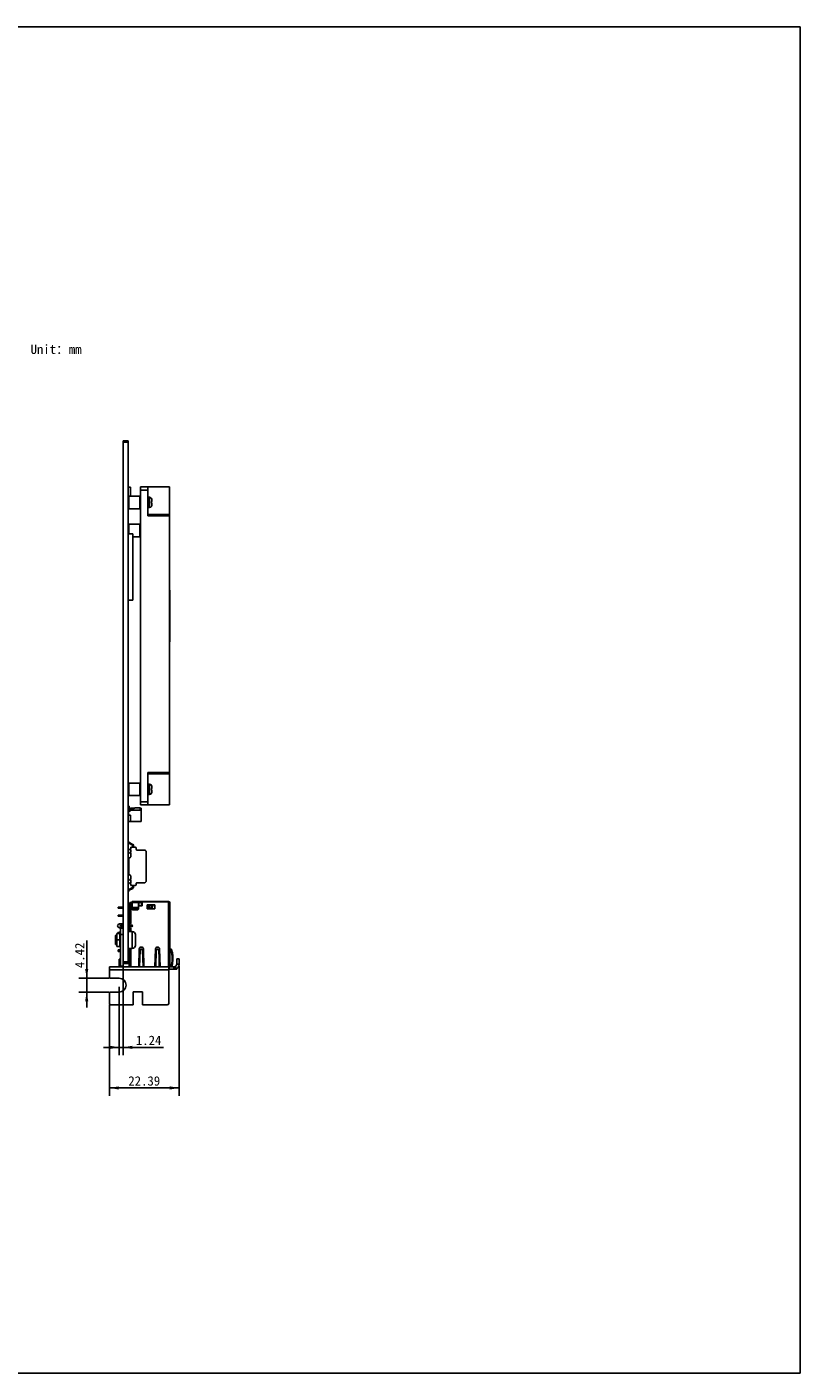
# Model space of a CAD drawing. Header units: millimetres. Extents: x 0 to 559, y 0 to 432.
# Tile 18 of 18: x 311 to 559, y 0 to 432. Entities that reach past the tile are written whole.
import ezdxf
from ezdxf.enums import TextEntityAlignment as Align

# ---------------------------------------------------------------- set-up
doc = ezdxf.new("R2010")
doc.units = ezdxf.units.MM
doc.header["$LTSCALE"] = 30.734
doc.layers.get('0').update_dxf_attribs({"linetype": 'CONTINUOUS'})
for name, color, linetype in [('00_COMPONENTS', 7, 'CONTINUOUS'), ('50_ALL_DETAILS', 7, 'CONTINUOUS'), ('51__DRAFT_DIMS', 7, 'CONTINUOUS')]:
    doc.layers.add(name, color=color, linetype=linetype)
doc.styles.get("Standard").update_dxf_attribs({"font": 'simfang.ttf'})
doc.dimstyles.new('DIMSTYLE_3', dxfattribs={"dimtxt": 3, "dimasz": 3, "dimexe": 2.5, "dimexo": 0.5, "dimgap": 0.75, "dimtad": 1, "dimdsep": 46, "dimtxsty": 'STANDARD', "dimblk": '_FILLED', "dimblk1": '_FILLED', "dimblk2": '_FILLED', "dimcen": 0.09, "dimclrt": 3, "dimazin": 2, "dimtp": 0.1, "dimtm": 0.1, "dimtfac": 1, "dimtofl": 0, "dimtmove": 0, "dimatfit": 3, "dimldrblk": '_FILLED', "dimfxl": 1, "dimtolj": 1, "dimarcsym": 0})
doc.dimstyles.new('DIMSTYLE_4', dxfattribs={"dimtxt": 3, "dimasz": 3, "dimexe": 2.5, "dimexo": 0.5, "dimgap": 0.75, "dimtad": 1, "dimdsep": 46, "dimtxsty": 'STANDARD', "dimblk": '_FILLED', "dimblk1": '_FILLED', "dimblk2": '_FILLED', "dimcen": 0.09, "dimclrt": 3, "dimazin": 2, "dimtp": 0.2, "dimtm": 0.2, "dimtfac": 1, "dimtofl": 0, "dimtmove": 0, "dimatfit": 3, "dimldrblk": '_FILLED', "dimfxl": 1, "dimtolj": 1, "dimarcsym": 0})

# ---------------------------------------------------------------- blocks, each defined once
blk = doc.blocks.new('_FILLED')
at = {"color": 0, "linetype": 'ByBlock'}
blk.add_solid([(0, 0), (-1, 0.17), (-1, -0.17)], dxfattribs=at)
blk = doc.blocks.new('*D7')
at = {"layer": '51__DRAFT_DIMS', "color": 4}
for p, q in [((330.06, 126.65), (330.06, 138.72)), ((330.06, 138.72), (330.06, 124.44)), ((337.12, 126.65), (327.56, 126.65)), ((337.12, 122.23), (327.56, 122.23)), ((330.06, 117.23), (330.06, 124.44)), ((330.06, 122.23), (330.06, 117.23))]:
    blk.add_line(p, q, dxfattribs=at)
at = {"layer": '51__DRAFT_DIMS', "color": 4, "xscale": 3, "yscale": 3, "zscale": 3}
for p, rotation in [((330.06, 126.65), 270), ((330.06, 122.23), 90)]:
    blk.add_blockref('_FILLED', p, dxfattribs=dict(at, rotation=rotation))
at = {"layer": '51__DRAFT_DIMS', "color": 3}
blk.add_text('4.42', height=3, rotation=90, dxfattribs=at).set_placement((329.31, 129.91))
blk = doc.blocks.new('*D8')
at = {"layer": '51__DRAFT_DIMS', "color": 4}
for p, q in [((341.73, 130.02), (341.73, 101.98)), ((340.49, 123.94), (340.49, 101.98)), ((340.49, 104.48), (335.49, 104.48)), ((335.49, 104.48), (341.11, 104.48)), ((354.65, 104.48), (341.11, 104.48)), ((341.73, 104.48), (354.65, 104.48))]:
    blk.add_line(p, q, dxfattribs=at)
at = {"layer": '51__DRAFT_DIMS', "color": 4, "xscale": 3, "yscale": 3, "zscale": 3}
blk.add_blockref('_FILLED', (340.49, 104.48), dxfattribs=at)
at = {"layer": '51__DRAFT_DIMS', "color": 4, "xscale": 3, "yscale": 3, "zscale": 3, "rotation": 180}
blk.add_blockref('_FILLED', (341.73, 104.48), dxfattribs=at)
at = {"layer": '51__DRAFT_DIMS', "color": 3}
blk.add_text('1.24', height=3, dxfattribs=at).set_placement((345.84, 105.23))
blk = doc.blocks.new('*D9')
at = {"layer": '51__DRAFT_DIMS', "color": 4}
for p, q in [((359.71, 130.62), (359.71, 88.96)), ((337.32, 118.09), (337.32, 88.96)), ((337.32, 91.46), (348.52, 91.46)), ((359.71, 91.46), (348.52, 91.46))]:
    blk.add_line(p, q, dxfattribs=at)
at = {"layer": '51__DRAFT_DIMS', "color": 4, "xscale": 3, "yscale": 3, "zscale": 3, "rotation": 180}
blk.add_blockref('_FILLED', (337.32, 91.46), dxfattribs=at)
at = {"layer": '51__DRAFT_DIMS', "color": 4, "xscale": 3, "yscale": 3, "zscale": 3}
blk.add_blockref('_FILLED', (359.71, 91.46), dxfattribs=at)
at = {"layer": '51__DRAFT_DIMS', "color": 3}
blk.add_text('22.39', height=3, dxfattribs=at).set_placement((348.52, 92.21), align=Align.CENTER)

msp = doc.modelspace()

# ---------------------------------------------------------------- linework, layer by layer
at = {"color": 7}
for p, q in [((0, 431.8), (558.8, 431.8)), ((558.8, 0), (558.8, 431.8)), ((0, 0), (558.8, 0))]:
    msp.add_line(p, q, dxfattribs=at)
at = {"layer": '00_COMPONENTS', "color": 7}
for p, q in [((341.732, 131.419), (341.732, 299.069)), ((343.332, 299.069), (341.732, 299.069)), ((343.332, 299.069), (343.332, 131.419)), ((343.332, 284.127), (344.082, 284.127)), ((343.532, 281.259), (343.332, 281.059)), ((343.532, 281.259), (343.532, 277.259)), ((343.532, 281.259), (347.132, 281.259)), ((344.082, 284.127), (344.082, 281.259)), ((347.132, 281.259), (347.132, 277.259)), ((347.332, 281.059), (347.132, 281.259)), ((347.332, 182.259), (347.332, 284.259)), ((347.332, 284.259), (356.632, 284.259)), ((349.632, 274.959), (349.632, 284.259)), ((349.832, 280.909), (350.232, 280.909)), ((356.632, 182.259), (356.632, 284.259)), ((343.532, 277.259), (343.332, 277.459)), ((343.532, 277.259), (347.132, 277.259)), ((347.332, 277.459), (347.132, 277.259)), ((349.832, 277.609), (350.232, 277.609)), ((350.86, 280.488), (350.87, 280.497)), ((350.86, 279.529), (350.932, 279.529)), ((350.932, 278.989), (350.86, 278.989)), ((350.87, 278.021), (350.86, 278.031)), ((350.932, 280.17), (350.932, 279.529)), ((350.932, 278.989), (350.932, 278.349)), ((343.532, 272.259), (343.332, 272.059)), ((343.532, 272.259), (343.532, 269.208)), ((343.532, 272.259), (347.132, 272.259)), ((347.132, 272.259), (347.132, 268.259)), ((347.332, 272.059), (347.132, 272.259)), ((356.632, 275.359), (349.632, 275.359)), ((343.332, 269.208), (344.856, 269.208)), ((344.856, 269.208), (344.856, 247.954)), ((344.856, 268.259), (347.132, 268.259)), ((347.332, 268.459), (347.132, 268.259)), ((356.732, 234.76), (356.732, 250.959)), ((343.332, 247.954), (344.856, 247.954)), ((349.632, 182.259), (349.632, 192.659)), ((349.632, 192.259), (356.632, 192.259)), ((343.532, 189.259), (343.332, 189.059)), ((343.532, 189.259), (347.132, 189.259)), ((343.532, 189.259), (343.532, 185.259)), ((347.332, 189.059), (347.132, 189.259)), ((347.132, 189.259), (347.132, 185.259)), ((349.832, 188.909), (350.232, 188.909)), ((350.86, 188.488), (350.87, 188.497)), ((350.86, 187.529), (350.932, 187.529)), ((350.932, 186.989), (350.86, 186.989)), ((350.87, 186.021), (350.86, 186.031)), ((350.932, 188.17), (350.932, 187.529)), ((350.932, 186.989), (350.932, 186.349)), ((343.532, 185.259), (343.332, 185.459)), ((343.632, 181.883), (343.432, 181.883)), ((343.532, 185.259), (347.132, 185.259)), ((343.632, 181.365), (343.632, 181.883)), ((347.332, 185.459), (347.132, 185.259)), ((347.332, 182.259), (356.632, 182.259)), ((349.832, 185.609), (350.232, 185.609)), ((343.352, 178.767), (343.352, 177.098)), ((343.39, 181.05), (343.543, 180.897)), ((343.952, 180.283), (343.452, 180.283)), ((343.452, 178.897), (343.452, 180.283)), ((343.452, 178.913), (344.102, 178.913)), ((343.602, 180.756), (343.602, 180.603)), ((343.622, 180.348), (343.622, 180.283)), ((343.843, 181.071), (343.69, 181.224)), ((343.902, 180.848), (343.902, 180.93)), ((344.102, 180.983), (343.952, 180.983)), ((343.952, 180.983), (343.952, 180.283)), ((343.952, 180.933), (344.102, 180.883)), ((347.272, 180.533), (343.952, 180.533)), ((344.052, 180.583), (344.052, 180.533)), ((344.102, 181.183), (345.352, 181.183)), ((344.102, 181.183), (344.102, 180.983)), ((344.102, 180.883), (344.352, 180.883)), ((344.102, 180.748), (344.102, 180.883)), ((344.102, 178.913), (344.102, 176.933)), ((344.969, 180.883), (344.352, 180.883)), ((345.393, 181.224), (345.11, 180.941)), ((347.117, 181.283), (345.535, 181.283)), ((347.247, 181.183), (347.502, 181.183)), ((347.252, 180.533), (347.252, 181.148)), ((347.252, 180.883), (347.272, 180.883)), ((347.272, 181.183), (347.272, 180.533)), ((347.502, 181.183), (347.502, 176.933)), ((343.452, 176.933), (343.452, 176.967)), ((347.502, 176.933), (343.452, 176.933)), ((343.487, 176.963), (343.952, 176.963)), ((343.702, 176.933), (343.702, 176.963)), ((343.852, 176.933), (343.852, 176.963)), ((343.332, 170.562), (343.582, 170.562)), ((344.787, 169.36), (343.524, 169.924)), ((343.582, 170.221), (343.582, 170.562)), ((344.889, 169.588), (343.626, 170.152)), ((344.233, 168.657), (345.647, 168.657)), ((344.233, 168.006), (344.233, 168.657)), ((344.832, 168.657), (344.832, 169.292)), ((345.082, 168.657), (345.082, 169.292)), ((343.582, 165.017), (344.233, 165.571)), ((343.582, 160.058), (343.582, 165.017)), ((343.75, 168.006), (344.233, 168.006)), ((343.75, 167.806), (343.75, 168.006)), ((344.233, 167.806), (343.75, 167.806)), ((343.75, 166.935), (344.233, 166.935)), ((343.75, 166.735), (343.75, 166.935)), ((344.233, 166.735), (343.75, 166.735)), ((344.233, 166.935), (344.233, 167.806)), ((344.233, 165.571), (344.233, 166.735)), ((345.947, 168.357), (345.947, 167.975)), ((348.682, 167.775), (346.147, 167.775)), ((349.082, 157.699), (349.082, 167.375)), ((344.233, 159.503), (343.582, 160.058)), ((344.787, 155.715), (343.524, 155.151)), ((344.889, 155.486), (343.626, 154.923)), ((343.75, 158.34), (344.233, 158.34)), ((343.75, 158.14), (343.75, 158.34)), ((344.233, 158.14), (343.75, 158.14)), ((343.75, 157.268), (344.233, 157.268)), ((343.75, 157.068), (343.75, 157.268)), ((344.233, 157.068), (343.75, 157.068)), ((344.233, 158.34), (344.233, 159.503)), ((344.233, 157.268), (344.233, 158.14)), ((344.233, 156.417), (344.233, 157.068)), ((345.647, 156.417), (344.233, 156.417)), ((344.832, 156.417), (344.832, 155.783)), ((345.082, 156.417), (345.082, 155.783)), ((345.947, 157.099), (345.947, 156.717)), ((346.147, 157.299), (348.682, 157.299)), ((343.332, 154.512), (343.582, 154.512)), ((343.582, 154.854), (343.582, 154.512)), ((344.624, 151.299), (356.332, 151.299)), ((344.624, 148.848), (344.624, 151.299)), ((346.624, 148.848), (346.624, 151.299)), ((347.824, 149.892), (347.824, 151.299)), ((348.032, 151.209), (356.309, 151.209)), ((356.309, 150.849), (356.309, 151.209)), ((356.324, 151.299), (356.324, 150.849)), ((341.732, 149.474), (340.132, 149.474)), ((340.132, 149.474), (340.132, 149.124)), ((341.732, 149.124), (340.132, 149.124)), ((340.132, 146.934), (341.732, 146.934)), ((340.132, 146.584), (340.132, 146.934)), ((341.132, 149.474), (341.132, 149.124)), ((341.132, 146.584), (341.132, 146.934)), ((343.932, 149.474), (343.332, 149.474)), ((343.932, 149.124), (343.332, 149.124)), ((343.332, 146.934), (343.932, 146.934)), ((343.932, 150.924), (344.218, 150.924)), ((343.932, 150.919), (343.932, 150.924)), ((344.215, 150.919), (343.932, 150.919)), ((343.932, 144.064), (343.932, 150.919)), ((344.132, 150.924), (344.137, 150.919)), ((344.182, 144.359), (344.182, 150.809)), ((344.382, 151.009), (344.624, 151.009)), ((346.374, 148.663), (344.874, 148.663)), ((344.874, 148.608), (346.374, 148.608)), ((346.624, 151.099), (347.824, 151.099)), ((346.624, 150.924), (347.824, 150.924)), ((346.624, 150.919), (347.824, 150.919)), ((346.732, 149.919), (346.732, 150.919)), ((346.732, 149.919), (347.632, 149.919)), ((346.762, 149.859), (347.732, 149.859)), ((347.632, 149.859), (347.632, 150.919)), ((347.824, 150.719), (347.632, 150.719)), ((347.882, 150.009), (347.882, 151.059)), ((351.882, 150.209), (349.482, 150.209)), ((349.482, 150.209), (349.482, 148.909)), ((349.482, 148.909), (351.882, 148.909)), ((349.973, 150.199), (349.973, 150.199)), ((349.973, 150.199), (350.002, 150.199)), ((350.002, 150.199), (350.012, 150.199)), ((350.012, 150.199), (350.063, 150.199)), ((350.063, 150.199), (350.13, 150.199)), ((350.13, 150.199), (350.176, 150.199)), ((350.176, 150.199), (350.834, 150.199)), ((350.834, 150.125), (350.214, 150.125)), ((350.834, 149.161), (350.214, 149.161)), ((350.834, 150.199), (350.921, 150.199)), ((350.921, 150.199), (350.986, 150.199)), ((351.036, 150.199), (351.049, 150.199)), ((351.049, 150.199), (351.076, 150.199)), ((351.075, 150.199), (351.076, 150.199)), ((351.882, 148.909), (351.882, 150.209)), ((356.309, 150.849), (356.682, 150.849)), ((356.324, 151.099), (356.332, 151.099)), ((356.482, 150.949), (356.482, 150.849)), ((356.682, 130.325), (356.682, 150.949)), ((341.732, 146.584), (340.132, 146.584)), ((341.732, 144.059), (340.582, 144.059)), ((340.582, 142.859), (341.732, 142.859)), ((341.732, 142.725), (340.932, 142.725)), ((340.932, 130.525), (340.932, 142.725)), ((341.082, 143.709), (341.732, 143.709)), ((341.732, 143.209), (341.082, 143.209)), ((343.932, 146.584), (343.332, 146.584)), ((343.932, 145.769), (343.332, 145.769)), ((343.882, 144.059), (343.332, 144.059)), ((343.332, 143.709), (344.482, 143.709)), ((344.482, 143.209), (343.332, 143.209)), ((343.332, 142.859), (343.882, 142.859)), ((343.932, 141.65), (343.932, 142.855)), ((344.182, 141.65), (344.182, 142.559)), ((339.432, 140.425), (339.332, 140.325)), ((339.332, 140.325), (339.332, 137.525)), ((339.432, 140.425), (339.732, 140.425)), ((339.432, 140.425), (339.432, 140.181)), ((339.432, 140.181), (339.432, 137.668)), ((339.732, 140.975), (340.732, 140.975)), ((339.732, 140.975), (339.732, 136.875)), ((340.932, 141.531), (340.012, 141.359)), ((340.012, 140.975), (340.012, 141.359)), ((343.332, 141.979), (343.341, 141.981)), ((343.332, 141.65), (344.662, 141.65)), ((343.333, 141.984), (343.341, 141.981)), ((343.335, 141.983), (343.333, 141.984)), ((343.341, 141.981), (343.335, 141.983)), ((345.662, 140.65), (345.662, 137.2)), ((339.432, 137.425), (339.332, 137.525)), ((339.432, 137.668), (339.432, 137.425)), ((339.432, 137.425), (339.732, 137.425)), ((339.732, 136.875), (340.732, 136.875)), ((340.132, 136.875), (340.132, 136.779)), ((340.901, 136.779), (340.132, 136.779)), ((340.932, 135.759), (340.132, 135.759)), ((340.132, 135.759), (340.132, 135.259)), ((340.132, 135.259), (340.932, 135.259)), ((343.332, 136.2), (344.662, 136.2)), ((343.932, 135.759), (343.332, 135.759)), ((343.332, 135.259), (343.932, 135.259)), ((343.932, 134.969), (343.332, 134.969)), ((343.932, 130.325), (343.932, 136.2)), ((344.182, 130.325), (344.182, 136.2)), ((346.757, 130.325), (346.932, 136.029)), ((347.02, 130.325), (347.182, 135.614)), ((347.982, 135.614), (348.062, 133.004)), ((348.232, 136.029), (348.406, 130.325)), ((351.957, 130.325), (352.132, 136.029)), ((352.22, 130.325), (352.382, 135.614)), ((353.182, 135.614), (353.262, 133.004)), ((353.432, 136.029), (353.606, 130.325)), ((357.034, 135.931), (357.226, 135.989)), ((357.034, 135.931), (357.056, 135.861)), ((357.056, 135.861), (357.247, 135.919)), ((357.335, 135.614), (357.142, 135.561)), ((357.226, 135.989), (357.247, 135.919)), ((337.322, 130.325), (358.129, 130.325)), ((337.322, 126.955), (337.322, 130.325)), ((340.932, 132.765), (340.492, 132.765)), ((340.492, 130.525), (340.492, 132.765)), ((343.332, 131.419), (341.732, 131.419)), ((341.732, 130.525), (341.732, 131.419)), ((343.332, 132.069), (343.482, 132.069)), ((343.682, 132.269), (343.482, 132.069)), ((343.682, 133.317), (343.882, 133.317)), ((343.682, 130.325), (343.682, 133.317)), ((343.882, 133.317), (343.882, 130.325)), ((343.932, 132.269), (343.882, 132.269)), ((348.062, 133.004), (348.144, 130.325)), ((353.262, 133.004), (353.344, 130.325)), ((356.372, 118.595), (356.372, 130.325)), ((358.129, 129.525), (358.129, 130.325)), ((358.704, 129.638), (358.408, 130.381)), ((359.712, 132.825), (358.912, 132.825)), ((358.912, 131.125), (358.912, 132.825)), ((358.912, 129.741), (358.912, 129.525)), ((359.712, 131.125), (359.712, 132.825)), ((337.622, 126.655), (340.492, 126.655)), ((358.129, 129.525), (356.372, 129.525)), ((358.249, 129.525), (358.912, 129.525)), ((337.322, 121.935), (337.322, 118.595)), ((337.622, 122.235), (340.492, 122.235)), ((344.942, 122.285), (347.992, 122.285)), ((344.942, 118.095), (344.942, 122.285)), ((347.992, 118.095), (347.992, 122.285)), ((337.822, 118.095), (344.942, 118.095)), ((347.992, 118.095), (355.872, 118.095))]:
    msp.add_line(p, q, dxfattribs=at)
at = {"layer": '00_COMPONENTS', "color": 4}
for p, q in [((343.332, 298.569), (341.732, 298.569)), ((347.332, 283.259), (349.632, 283.259)), ((349.832, 277.609), (349.832, 280.909)), ((350.232, 280.909), (350.232, 277.609)), ((356.632, 274.959), (349.632, 274.959)), ((349.632, 192.659), (356.632, 192.659)), ((349.832, 185.609), (349.832, 188.909)), ((350.232, 188.909), (350.232, 185.609)), ((347.332, 183.259), (349.632, 183.259)), ((346.624, 150.949), (344.624, 150.949)), ((346.624, 149.346), (344.624, 149.346)), ((344.624, 149.262), (346.624, 149.262)), ((344.874, 148.663), (344.874, 148.608)), ((346.374, 148.608), (346.374, 148.663)), ((347.882, 150.949), (347.824, 150.949)), ((350.214, 150.199), (350.214, 149.161)), ((350.834, 149.161), (350.834, 150.199)), ((356.324, 150.949), (356.309, 150.949)), ((356.332, 130.325), (356.332, 150.849)), ((341.082, 143.709), (341.082, 143.509)), ((341.732, 143.509), (341.082, 143.509)), ((341.082, 143.409), (341.732, 143.409)), ((341.082, 143.409), (341.082, 143.209)), ((344.482, 143.509), (343.332, 143.509)), ((343.332, 143.409), (344.482, 143.409)), ((344.482, 143.509), (344.482, 143.709)), ((344.482, 143.209), (344.482, 143.409)), ((339.332, 140.275), (339.732, 140.275)), ((340.932, 138.925), (339.732, 138.925)), ((340.732, 140.975), (340.732, 136.875)), ((341.732, 140.725), (340.932, 140.725)), ((344.662, 141.65), (344.662, 136.2)), ((339.332, 137.575), (339.732, 137.575)), ((347.351, 135.919), (347.812, 135.919)), ((352.551, 135.919), (353.012, 135.919)), ((340.932, 132.265), (340.492, 132.265)), ((340.492, 130.525), (341.732, 130.525)), ((343.332, 131.919), (341.732, 131.919)), ((343.882, 132.317), (343.682, 132.317)), ((356.518, 130.325), (356.518, 129.525)), ((357.983, 129.525), (357.983, 130.325)), ((358.467, 129.565), (358.467, 129.525)), ((359.712, 131.125), (358.912, 131.125)), ((356.372, 129.325), (337.322, 129.325))]:
    msp.add_line(p, q, dxfattribs=at)
at = {"layer": '00_COMPONENTS', "color": 7}
for centre, radius, start, end in [((349.832, 280.709), 0.2, 90, 180), ((350.232, 280.209), 0.7, 24.29519, 90), ((349.832, 277.809), 0.2, 180, 270), ((350.232, 278.309), 0.7, 270, 335.70481), ((347.059, 279.259), 3.811, 355.93725, 4.06275), ((356.132, 250.959), 0.6, 0, 33.48728), ((356.132, 234.759), 0.6, 326.51272, 360), ((349.832, 188.709), 0.2, 90, 180), ((349.832, 185.809), 0.2, 180, 270), ((350.232, 188.209), 0.7, 24.29519, 90), ((350.232, 186.309), 0.7, 270, 335.70481), ((347.059, 187.259), 3.811, 355.93725, 4.06275), ((343.432, 181.783), 0.1, 90, 180), ((343.832, 181.365), 0.2, 180, 225), ((343.532, 181.191), 0.2, 180, 225), ((343.487, 178.767), 0.135, 105.02611, 180), ((343.487, 177.098), 0.135, 180, 270), ((343.417, 179.028), 0.135, 285.02611, 301.54176), ((343.402, 180.756), 0.2, 0, 45), ((343.752, 180.603), 0.15, 180, 213.55731), ((343.502, 180.438), 0.15, 323.1301, 33.55731), ((343.702, 180.93), 0.2, 0, 45), ((344.037, 180.848), 0.135, 180, 230.92556), ((343.952, 177.113), 0.15, 269.99996, 0.00004), ((344.352, 180.583), 0.3, 90, 180), ((344.969, 181.083), 0.2, 270, 315), ((345.535, 181.083), 0.2, 90, 135), ((347.117, 181.148), 0.135, 359.99996, 90.00004), ((343.657, 170.221), 0.325, 180, 245.95028), ((343.657, 170.221), 0.075, 180, 245.95028), ((344.757, 169.292), 0.075, 0, 65.95028), ((344.757, 169.292), 0.325, 0, 65.95028), ((345.647, 168.357), 0.3, 0, 90), ((346.147, 167.975), 0.2, 180, 270), ((348.682, 167.375), 0.4, 0, 90), ((344.757, 155.783), 0.075, 294.04972, 360), ((344.757, 155.783), 0.325, 294.04972, 360), ((345.647, 156.717), 0.3, 270, 360), ((346.147, 157.099), 0.2, 90, 180), ((348.682, 157.699), 0.4, 270, 360), ((343.657, 154.854), 0.325, 114.04972, 180), ((343.657, 154.854), 0.075, 114.04972, 180), ((348.032, 151.059), 0.15, 90, 180), ((356.332, 150.949), 0.35, 0, 90), ((344.382, 150.809), 0.2, 90, 180), ((346.762, 150.009), 0.15, 203.63842, 270), ((347.732, 150.009), 0.15, 270, 360), ((349.806, 151.992), 1.801, 275.05192, 275.31859), ((351.011, 175.364), 25.165, 269.94334, 270.0572), ((351.243, 151.993), 1.801, 264.68141, 264.94805), ((356.332, 150.949), 0.15, 0, 90), ((340.582, 143.459), 0.6, 90, 270), ((341.082, 143.459), 0.25, 90, 270), ((343.882, 144.359), 0.3, 270, 360), ((343.882, 142.559), 0.3, 0, 90), ((344.482, 143.459), 0.25, 270, 90), ((340.732, 141.175), 0.2, 270, 360), ((344.13, 144.079), 2.241, 249.38316, 249.53152), ((344.662, 140.65), 1, 0, 90), ((340.732, 136.675), 0.2, 0, 90), ((344.662, 137.2), 1, 270, 360), ((347.582, 136.009), 0.65, 1.75035, 178.24965), ((352.782, 136.009), 0.65, 1.75035, 178.24965), ((347.681, 133.004), 9.8, 15.12654, 16.95), ((347.681, 133.004), 9.8, 344.1313, 15.12654), ((347.668, 133.002), 9.813, 12.15442, 15.1161), ((347.681, 133.004), 10, 15.12654, 16.95), ((347.656, 133.001), 9.826, 3.74555, 12.14927), ((347.681, 133.004), 10, 344.4561, 15.12654), ((347.668, 133.002), 10.014, 12.15443, 15.11611), ((347.664, 133.002), 10.018, 3.73777, 12.15284), ((341.492, 130.525), 1, 180, 191.5467), ((341.932, 130.525), 1, 180, 191.5467), ((341.932, 130.525), 0.2, 180, 270), ((347.668, 133.006), 9.813, 344.14164, 346.94857), ((347.675, 133.004), 9.807, 346.94867, 347.80185), ((347.682, 133.003), 9.799, 347.80187, 348.4255), ((347.657, 133.008), 9.824, 348.42741, 355.26281), ((347.668, 133.006), 10.014, 344.46604, 346.94919), ((347.675, 133.004), 10.006, 346.94928, 347.86303), ((347.708, 133.004), 9.773, 355.26013, 3.74649), ((347.683, 133.003), 9.999, 347.86307, 348.42553), ((347.652, 133.008), 10.029, 348.42899, 355.25862), ((347.709, 133.004), 9.972, 355.25738, 3.74237), ((358.112, 131.125), 0.8, 270, 360), ((358.112, 131.125), 1.6, 270.59203, 360), ((337.622, 126.955), 0.3, 180, 270), ((340.492, 124.445), 2.21, 270, 90), ((337.622, 121.935), 0.3, 90, 180), ((337.822, 118.595), 0.5, 180, 270), ((355.872, 118.595), 0.5, 270, 360)]:
    msp.add_arc(centre, radius, start, end, dxfattribs=at)
at = {"layer": '00_COMPONENTS', "color": 4}
for centre, start, end in [((341.082, 143.459), 90, 270), ((344.482, 143.459), 270, 90)]:
    msp.add_arc(centre, 0.05, start, end, dxfattribs=at)
at = {"layer": '00_COMPONENTS', "color": 7}
for points in [[(350.932, 280.17), (350.932, 280.279), (350.907, 280.39), (350.86, 280.488)], [(350.86, 278.031), (350.907, 278.129), (350.932, 278.24), (350.932, 278.349)], [(350.932, 188.17), (350.932, 188.279), (350.907, 188.39), (350.86, 188.488)], [(350.86, 186.031), (350.907, 186.129), (350.932, 186.24), (350.932, 186.349)]]:
    msp.add_open_spline(points, degree=3, dxfattribs=at)
for points, knots in [([(344.624, 148.903), (344.624, 148.872), (344.638, 148.808), (344.694, 148.729), (344.777, 148.675), (344.842, 148.663), (344.874, 148.663)], [0, 0, 0, 0, 0.2453522, 0.493449, 0.7453827, 1, 1, 1, 1]), ([(344.624, 148.848), (344.624, 148.817), (344.638, 148.753), (344.694, 148.673), (344.777, 148.62), (344.842, 148.608), (344.874, 148.608)], [0, 0, 0, 0, 0.2453522, 0.493449, 0.7453827, 1, 1, 1, 1]), ([(346.374, 148.663), (346.407, 148.663), (346.472, 148.675), (346.555, 148.729), (346.611, 148.808), (346.624, 148.872), (346.624, 148.903)], [0, 0, 0, 0, 0.2546173, 0.506551, 0.7546478, 1, 1, 1, 1]), ([(346.374, 148.608), (346.407, 148.608), (346.472, 148.62), (346.555, 148.673), (346.611, 148.753), (346.624, 148.817), (346.624, 148.848)], [0, 0, 0, 0, 0.2546173, 0.506551, 0.7546478, 1, 1, 1, 1]), ([(349.964, 150.199), (349.932, 150.196), (349.867, 150.192), (349.802, 150.189), (349.77, 150.188)], [0, 0, 0, 0, 0.499995, 1, 1, 1, 1]), ([(349.77, 150.188), (349.772, 150.186), (349.778, 150.181), (349.795, 150.172), (349.824, 150.162), (349.868, 150.151), (349.923, 150.142), (349.987, 150.135), (350.085, 150.127), (350.162, 150.125), (350.214, 150.125)], [0, 0, 0, 0, 0.0220306, 0.050021, 0.1250111, 0.2252664, 0.348821, 0.4925225, 0.6523134, 1, 1, 1, 1]), ([(350.214, 149.161), (350.202, 149.161), (350.177, 149.164), (350.13, 149.179), (350.078, 149.214), (350.027, 149.269), (349.984, 149.33), (349.948, 149.395), (349.906, 149.485), (349.865, 149.602), (349.827, 149.746), (349.8, 149.892), (349.78, 150.04), (349.772, 150.139), (349.77, 150.188)], [0, 0, 0, 0, 0.0312172, 0.0624462, 0.1247817, 0.18724, 0.2497417, 0.3122601, 0.3747848, 0.4998013, 0.62484, 0.7498889, 0.8749429, 1, 1, 1, 1]), ([(351.279, 150.188), (351.277, 150.186), (351.271, 150.181), (351.254, 150.172), (351.225, 150.162), (351.181, 150.151), (351.126, 150.142), (351.062, 150.135), (350.964, 150.127), (350.887, 150.125), (350.834, 150.125)], [0, 0, 0, 0, 0.0220301, 0.0500176, 0.1250009, 0.2252518, 0.3488055, 0.4925046, 0.6522998, 1, 1, 1, 1]), ([(350.834, 149.161), (350.847, 149.161), (350.872, 149.164), (350.919, 149.179), (350.971, 149.214), (351.022, 149.269), (351.065, 149.33), (351.101, 149.395), (351.143, 149.485), (351.184, 149.602), (351.221, 149.746), (351.249, 149.892), (351.268, 150.04), (351.276, 150.139), (351.279, 150.188)], [0, 0, 0, 0, 0.0312172, 0.0624463, 0.1247817, 0.18724, 0.2497417, 0.3122601, 0.3747848, 0.4998013, 0.6248401, 0.7498889, 0.8749429, 1, 1, 1, 1]), ([(351.279, 150.188), (351.247, 150.189), (351.182, 150.192), (351.117, 150.196), (351.084, 150.199)], [0, 0, 0, 0, 0.500005, 1, 1, 1, 1]), ([(343.932, 141.866), (343.865, 141.866), (343.738, 141.875), (343.541, 141.913), (343.415, 141.953), (343.346, 141.979)], [0, 0, 0, 0, 0.3353155, 0.6338527, 1, 1, 1, 1]), ([(347.182, 135.614), (347.186, 135.643), (347.2, 135.701), (347.236, 135.783), (347.287, 135.857), (347.329, 135.9), (347.351, 135.919)], [0, 0, 0, 0, 0.2488095, 0.4980029, 0.7482583, 1, 1, 1, 1]), ([(347.351, 135.919), (347.385, 135.942), (347.46, 135.977), (347.582, 135.995), (347.704, 135.977), (347.778, 135.942), (347.812, 135.919)], [0, 0, 0, 0, 0.2490698, 0.5, 0.7509302, 1, 1, 1, 1]), ([(347.812, 135.919), (347.834, 135.9), (347.876, 135.857), (347.927, 135.783), (347.963, 135.701), (347.977, 135.643), (347.982, 135.614)], [0, 0, 0, 0, 0.2517417, 0.5019971, 0.7511905, 1, 1, 1, 1]), ([(352.382, 135.614), (352.386, 135.643), (352.4, 135.701), (352.436, 135.783), (352.487, 135.857), (352.529, 135.9), (352.551, 135.919)], [0, 0, 0, 0, 0.2488095, 0.4980029, 0.7482583, 1, 1, 1, 1]), ([(352.551, 135.919), (352.585, 135.942), (352.66, 135.977), (352.782, 135.995), (352.904, 135.977), (352.978, 135.942), (353.012, 135.919)], [0, 0, 0, 0, 0.2490698, 0.5, 0.7509302, 1, 1, 1, 1]), ([(353.012, 135.919), (353.034, 135.9), (353.076, 135.857), (353.127, 135.783), (353.163, 135.701), (353.177, 135.643), (353.182, 135.614)], [0, 0, 0, 0, 0.2517417, 0.5019971, 0.7511905, 1, 1, 1, 1])]:
    msp.add_open_spline(points, degree=3, knots=knots, dxfattribs=at)

# ---------------------------------------------------------------- texts
at = {"layer": '50_ALL_DETAILS', "color": 3}
msp.add_text('Unit：mm', height=3, dxfattribs=at).set_placement((312.069, 326.888))

# ---------------------------------------------------------------- dimensions: what is measured, and where the dimension line sits
at = {"layer": '51__DRAFT_DIMS', "color": 4}
for base, p1, p2, angle, picture, middle in [((330.057, 122.235), (337.622, 126.655), (337.622, 122.235), 270, '*D7', (330.057, 134.219)), ((340.492, 104.475), (341.732, 130.525), (340.492, 124.445), 180, '*D8', (350.383, 104.475))]:
    dim = msp.add_linear_dim(base=base, p1=p1, p2=p2, angle=angle, dimstyle='DIMSTYLE_3', dxfattribs=at)
    dim.commit()
    dim.dimension.update_dxf_attribs({"geometry": picture, "text_midpoint": middle, "dimtype": 160})
dim = msp.add_linear_dim(base=(359.712, 91.457), p1=(337.322, 118.595), p2=(359.712, 131.125), dimstyle='DIMSTYLE_4', dxfattribs=at)
dim.commit()
dim.dimension.update_dxf_attribs({"geometry": '*D9', "text_midpoint": (348.47, 91.457), "dimtype": 160})

doc.saveas('drawing.dxf')
